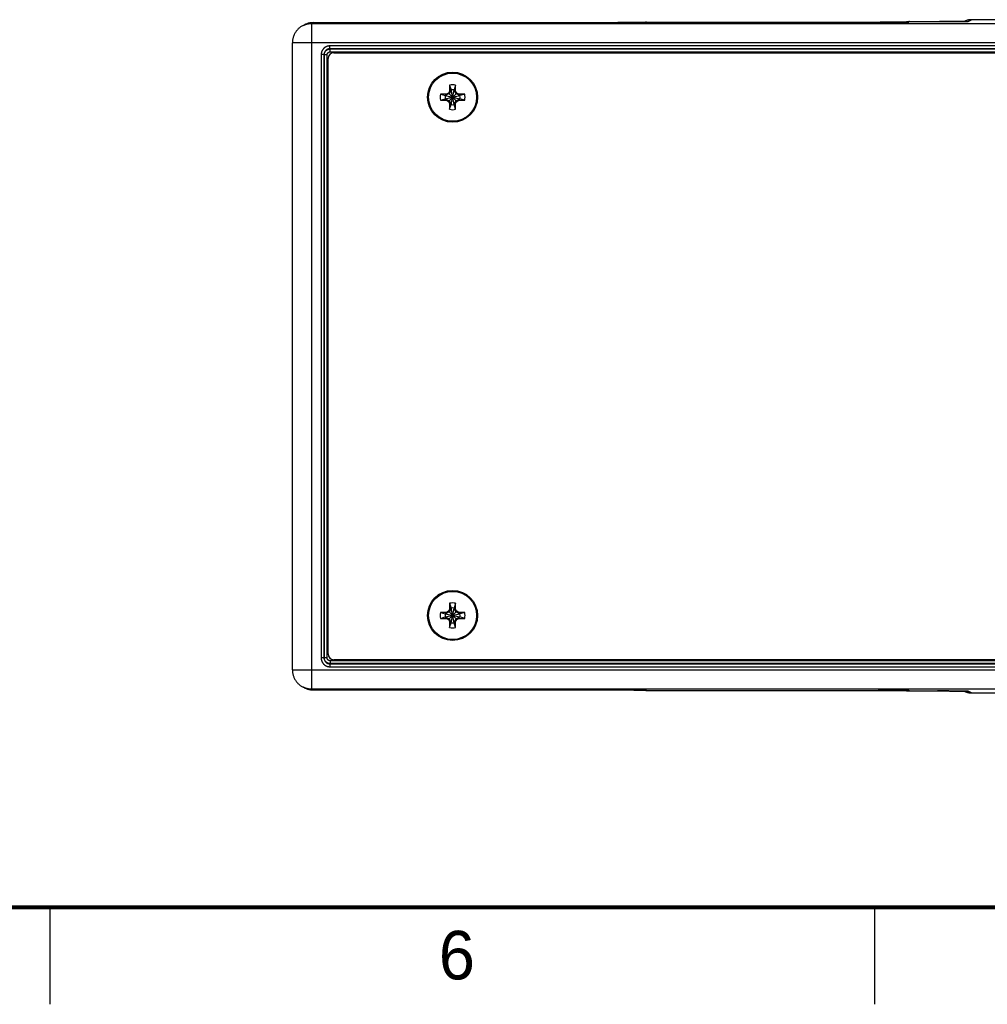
# Model space of a CAD drawing. Header units: inches. Extents: x 0 to 34, y 0 to 22.
# Tile 2 of 105: x 8.3 to 13.3, y 0 to 5.1. Entities that reach past the tile are written whole.
import ezdxf

# ---------------------------------------------------------------- set-up
doc = ezdxf.new("R2010")
doc.units = ezdxf.units.IN
doc.header["$LTSCALE"] = 1.87
doc.header["$MEASUREMENT"] = 0
doc.layers.get('0').update_dxf_attribs({"linetype": 'CONTINUOUS'})
doc.styles.get("Standard").update_dxf_attribs({"font": 'txt', "width": 0.8})

msp = doc.modelspace()

# ---------------------------------------------------------------- linework, layer by layer
at = {"color": 7, "linetype": 'CONTINUOUS'}
for p, q in [((9.8037, 5.0431), (9.8112, 5.0468)), ((9.8112, 5.0468), (9.8112, 5.0468)), ((9.8484, 5.0536), (9.8559, 5.0574)), ((9.8484, 1.6233), (9.8484, 5.0536)), ((9.8484, 5.0536), (13.4114, 5.0536)), ((9.8559, 5.0574), (11.4151, 5.0574)), ((9.8559, 5.0574), (11.4254, 5.0574)), ((11.4412, 5.0574), (11.4254, 5.0574)), ((11.4516, 5.0574), (11.4412, 5.0574)), ((11.4667, 5.0575), (11.4516, 5.0574)), ((11.4766, 5.0575), (11.4667, 5.0575)), ((11.4908, 5.0576), (11.4766, 5.0575)), ((11.5, 5.0576), (11.4908, 5.0576)), ((11.5125, 5.0577), (11.5, 5.0576)), ((11.5197, 5.0577), (11.5125, 5.0577)), ((11.5289, 5.0578), (11.5197, 5.0577)), ((11.5364, 5.0579), (11.5289, 5.0578)), ((11.5427, 5.058), (11.5364, 5.0579)), ((11.548, 5.058), (11.5427, 5.058)), ((11.5522, 5.0581), (11.548, 5.058)), ((11.5567, 5.0582), (11.5522, 5.0581)), ((11.56, 5.0582), (11.5567, 5.0582)), ((11.5626, 5.0583), (11.56, 5.0582)), ((11.5645, 5.0584), (11.5626, 5.0583)), ((11.5655, 5.0584), (11.5645, 5.0584)), ((11.5661, 5.0584), (11.5655, 5.0584)), ((11.5663, 5.0584), (11.5661, 5.0584)), ((11.5663, 5.0584), (11.5663, 5.0584)), ((11.5726, 5.0587), (11.5742, 5.0595)), ((11.5742, 5.0595), (12.7675, 5.0595)), ((11.5742, 5.0595), (12.7777, 5.0595)), ((12.7935, 5.0595), (12.7777, 5.0595)), ((12.8039, 5.0596), (12.7935, 5.0595)), ((12.8191, 5.0596), (12.8039, 5.0596)), ((12.829, 5.0596), (12.8191, 5.0596)), ((12.8432, 5.0597), (12.829, 5.0596)), ((12.8523, 5.0597), (12.8432, 5.0597)), ((12.8649, 5.0598), (12.8523, 5.0597)), ((12.8721, 5.0599), (12.8649, 5.0598)), ((12.8812, 5.0599), (12.8721, 5.0599)), ((12.8888, 5.06), (12.8812, 5.0599)), ((12.8951, 5.0601), (12.8888, 5.06)), ((12.9004, 5.0602), (12.8951, 5.0601)), ((12.9046, 5.0602), (12.9004, 5.0602)), ((12.909, 5.0603), (12.9046, 5.0602)), ((12.9124, 5.0604), (12.909, 5.0603)), ((12.915, 5.0604), (12.9124, 5.0604)), ((12.9169, 5.0605), (12.915, 5.0604)), ((12.9178, 5.0605), (12.9169, 5.0605)), ((12.9185, 5.0605), (12.9178, 5.0605)), ((12.9187, 5.0606), (12.9185, 5.0605)), ((12.9187, 5.0606), (12.9187, 5.0606)), ((12.925, 5.0609), (12.9286, 5.0627)), ((12.9286, 5.0627), (13.0742, 5.0627)), ((12.9286, 5.0627), (13.0845, 5.0627)), ((13.1003, 5.0627), (13.0845, 5.0627)), ((13.1107, 5.0627), (13.1003, 5.0627)), ((13.1259, 5.0628), (13.1107, 5.0627)), ((13.1358, 5.0628), (13.1259, 5.0628)), ((13.15, 5.0629), (13.1358, 5.0628)), ((13.1592, 5.0629), (13.15, 5.0629)), ((13.1717, 5.063), (13.1592, 5.0629)), ((13.1789, 5.0631), (13.1717, 5.063)), ((13.188, 5.0631), (13.1789, 5.0631)), ((13.1956, 5.0632), (13.188, 5.0631)), ((13.2019, 5.0633), (13.1956, 5.0632)), ((13.2071, 5.0634), (13.2019, 5.0633)), ((13.2114, 5.0634), (13.2071, 5.0634)), ((13.2158, 5.0635), (13.2114, 5.0634)), ((13.2118, 5.0634), (13.2138, 5.0644)), ((13.2192, 5.0636), (13.2158, 5.0635)), ((13.2217, 5.0636), (13.2192, 5.0636)), ((13.2236, 5.0637), (13.2217, 5.0636)), ((13.2246, 5.0637), (13.2236, 5.0637)), ((13.2252, 5.0637), (13.2246, 5.0637)), ((13.2254, 5.0637), (13.2252, 5.0637)), ((13.2254, 5.0637), (13.2254, 5.0637)), ((13.2317, 5.0641), (13.249, 5.0727)), ((13.4297, 5.0727), (13.249, 5.0727)), ((9.7484, 1.7233), (9.7484, 4.9536)), ((13.4239, 4.9536), (9.7484, 4.9536)), ((9.9418, 4.9227), (9.9418, 4.9377)), ((20.853, 4.9377), (9.9418, 4.9377)), ((9.9418, 4.9227), (9.9428, 4.9218)), ((20.853, 4.9227), (9.9418, 4.9227)), ((9.9428, 4.9068), (9.9428, 4.9218)), ((9.9428, 4.9218), (20.852, 4.9218)), ((9.8968, 4.8927), (9.8968, 1.7842)), ((9.9118, 4.8927), (9.8968, 4.8927)), ((9.9118, 4.8927), (9.9118, 1.7842)), ((9.9118, 4.8927), (9.9128, 4.8918)), ((9.9128, 1.7852), (9.9128, 4.8918)), ((9.9278, 4.8918), (9.9128, 4.8918)), ((9.9278, 1.7852), (9.9278, 4.8918)), ((9.9322, 1.8053), (9.9322, 4.8725)), ((9.9428, 4.9068), (20.852, 4.9068)), ((9.9622, 4.9025), (20.8321, 4.9025)), ((10.5587, 4.7359), (10.5587, 4.7048)), ((10.5587, 4.7359), (10.5664, 4.7113)), ((10.5898, 4.7359), (10.582, 4.7113)), ((10.5898, 4.7048), (10.5898, 4.7359)), ((10.5118, 4.689), (10.5364, 4.6813)), ((10.5429, 4.689), (10.5118, 4.689)), ((10.5364, 4.6813), (10.612, 4.6657)), ((10.5379, 4.6813), (10.5364, 4.6813)), ((10.5364, 4.6657), (10.612, 4.6813)), ((10.556, 4.6917), (10.5379, 4.6813)), ((10.5429, 4.689), (10.5379, 4.6813)), ((10.5379, 4.6813), (10.6105, 4.6657)), ((10.5379, 4.6657), (10.6105, 4.6813)), ((10.5529, 4.6948), (10.5429, 4.689)), ((10.5587, 4.7048), (10.5529, 4.6948)), ((10.5529, 4.6521), (10.5956, 4.6948)), ((10.5529, 4.6948), (10.5956, 4.6521)), ((10.5664, 4.7098), (10.556, 4.6917)), ((10.5587, 4.7048), (10.5664, 4.7098)), ((10.5664, 4.7113), (10.5664, 4.7098)), ((10.5664, 4.6356), (10.582, 4.7113)), ((10.582, 4.6356), (10.5664, 4.7113)), ((10.5664, 4.6372), (10.582, 4.7098)), ((10.582, 4.6372), (10.5664, 4.7098)), ((10.582, 4.7098), (10.582, 4.7113)), ((10.5924, 4.6917), (10.582, 4.7098)), ((10.5898, 4.7048), (10.582, 4.7098)), ((10.5956, 4.6948), (10.5898, 4.7048)), ((10.6105, 4.6813), (10.5924, 4.6917)), ((10.6056, 4.689), (10.5956, 4.6948)), ((10.6056, 4.689), (10.6105, 4.6813)), ((10.6367, 4.689), (10.6056, 4.689)), ((10.612, 4.6813), (10.6105, 4.6813)), ((10.6367, 4.689), (10.612, 4.6813)), ((10.5118, 4.6579), (10.5364, 4.6657)), ((10.5118, 4.6579), (10.5429, 4.6579)), ((10.5364, 4.6657), (10.5379, 4.6657)), ((10.5429, 4.6579), (10.5379, 4.6657)), ((10.5379, 4.6657), (10.556, 4.6553)), ((10.5429, 4.6579), (10.5529, 4.6521)), ((10.5529, 4.6521), (10.5587, 4.6421)), ((10.556, 4.6553), (10.5664, 4.6372)), ((10.5587, 4.6421), (10.5587, 4.611)), ((10.5587, 4.6421), (10.5664, 4.6372)), ((10.5587, 4.611), (10.5664, 4.6356)), ((10.5664, 4.6372), (10.5664, 4.6356)), ((10.582, 4.6372), (10.5924, 4.6553)), ((10.5898, 4.6421), (10.582, 4.6372)), ((10.582, 4.6356), (10.582, 4.6372)), ((10.5898, 4.611), (10.582, 4.6356)), ((10.5898, 4.6421), (10.5956, 4.6521)), ((10.5898, 4.611), (10.5898, 4.6421)), ((10.5924, 4.6553), (10.6105, 4.6657)), ((10.5956, 4.6521), (10.6056, 4.6579)), ((10.6056, 4.6579), (10.6105, 4.6657)), ((10.6056, 4.6579), (10.6367, 4.6579)), ((10.6105, 4.6657), (10.612, 4.6657)), ((10.6367, 4.6579), (10.612, 4.6657)), ((10.5587, 2.0348), (10.5529, 2.0248)), ((10.5664, 2.0398), (10.556, 2.0217)), ((10.5587, 2.0659), (10.5587, 2.0348)), ((10.5587, 2.0659), (10.5664, 2.0413)), ((10.5587, 2.0348), (10.5664, 2.0398)), ((10.5664, 2.0413), (10.5664, 2.0398)), ((10.582, 1.9656), (10.5664, 2.0413)), ((10.5664, 1.9656), (10.582, 2.0413)), ((10.582, 1.9672), (10.5664, 2.0398)), ((10.5664, 1.9672), (10.582, 2.0398)), ((10.5898, 2.0659), (10.582, 2.0413)), ((10.582, 2.0398), (10.582, 2.0413)), ((10.5924, 2.0217), (10.582, 2.0398)), ((10.5898, 2.0348), (10.582, 2.0398)), ((10.5898, 2.0348), (10.5898, 2.0659)), ((10.5956, 2.0248), (10.5898, 2.0348)), ((10.5118, 2.019), (10.5364, 2.0113)), ((10.5429, 2.019), (10.5118, 2.019)), ((10.5118, 1.9879), (10.5364, 1.9957)), ((10.5118, 1.9879), (10.5429, 1.9879)), ((10.5364, 2.0113), (10.612, 1.9957)), ((10.5379, 2.0113), (10.5364, 2.0113)), ((10.5364, 1.9957), (10.612, 2.0113)), ((10.5364, 1.9957), (10.5379, 1.9957)), ((10.556, 2.0217), (10.5379, 2.0113)), ((10.5429, 2.019), (10.5379, 2.0113)), ((10.5379, 2.0113), (10.6105, 1.9957)), ((10.5379, 1.9957), (10.6105, 2.0113)), ((10.5429, 1.9879), (10.5379, 1.9957)), ((10.5379, 1.9957), (10.556, 1.9853)), ((10.5529, 2.0248), (10.5429, 2.019)), ((10.5429, 1.9879), (10.5529, 1.9821)), ((10.5529, 2.0248), (10.5956, 1.9821)), ((10.5529, 1.9821), (10.5956, 2.0248)), ((10.5529, 1.9821), (10.5587, 1.9721)), ((10.556, 1.9853), (10.5664, 1.9672)), ((10.582, 1.9672), (10.5924, 1.9853)), ((10.5898, 1.9721), (10.5956, 1.9821)), ((10.6105, 2.0113), (10.5924, 2.0217)), ((10.5924, 1.9853), (10.6105, 1.9957)), ((10.6056, 2.019), (10.5956, 2.0248)), ((10.5956, 1.9821), (10.6056, 1.9879)), ((10.6056, 2.019), (10.6105, 2.0113)), ((10.6367, 2.019), (10.6056, 2.019)), ((10.6056, 1.9879), (10.6105, 1.9957)), ((10.6056, 1.9879), (10.6367, 1.9879)), ((10.612, 2.0113), (10.6105, 2.0113)), ((10.6105, 1.9957), (10.612, 1.9957)), ((10.6367, 2.019), (10.612, 2.0113)), ((10.6367, 1.9879), (10.612, 1.9957)), ((10.5587, 1.9721), (10.5587, 1.941)), ((10.5587, 1.9721), (10.5664, 1.9672)), ((10.5587, 1.941), (10.5664, 1.9656)), ((10.5664, 1.9672), (10.5664, 1.9656)), ((10.5898, 1.9721), (10.582, 1.9672)), ((10.582, 1.9656), (10.582, 1.9672)), ((10.5898, 1.941), (10.582, 1.9656)), ((10.5898, 1.941), (10.5898, 1.9721)), ((9.9118, 1.7842), (9.8968, 1.7842)), ((9.9118, 1.7842), (9.9128, 1.7852)), ((9.9278, 1.7852), (9.9128, 1.7852)), ((9.9418, 1.7542), (9.9428, 1.7552)), ((9.9418, 1.7542), (9.9418, 1.7392)), ((9.9418, 1.7542), (20.853, 1.7542)), ((9.9418, 1.7392), (20.853, 1.7392)), ((9.9428, 1.7702), (9.9428, 1.7552)), ((20.852, 1.7702), (9.9428, 1.7702)), ((20.852, 1.7552), (9.9428, 1.7552)), ((20.8321, 1.7753), (9.9622, 1.7753)), ((9.7484, 1.7233), (13.4239, 1.7233)), ((9.8112, 1.6301), (9.8037, 1.6339)), ((9.8112, 1.6301), (9.8112, 1.6301)), ((9.8559, 1.6196), (9.8484, 1.6233)), ((13.4114, 1.6233), (9.8484, 1.6233)), ((9.8559, 1.6196), (11.4255, 1.6196)), ((11.4255, 1.6196), (11.4414, 1.6196)), ((11.4414, 1.6196), (11.457, 1.6195)), ((11.457, 1.6195), (11.4671, 1.6195)), ((11.4671, 1.6195), (11.477, 1.6195)), ((11.477, 1.6195), (11.4913, 1.6194)), ((11.4913, 1.6194), (11.5004, 1.6194)), ((11.5004, 1.6194), (11.5091, 1.6193)), ((11.5091, 1.6193), (11.5172, 1.6192)), ((11.5172, 1.6192), (11.5245, 1.6192)), ((11.5245, 1.6192), (11.5309, 1.6191)), ((11.5309, 1.6191), (11.539, 1.619)), ((11.539, 1.619), (11.5454, 1.619)), ((11.5454, 1.619), (11.5504, 1.6189)), ((11.5504, 1.6189), (11.5545, 1.6188)), ((11.5545, 1.6188), (11.5587, 1.6187)), ((11.5587, 1.6187), (11.5611, 1.6187)), ((11.5611, 1.6187), (11.5636, 1.6186)), ((11.5636, 1.6186), (11.5649, 1.6186)), ((11.5649, 1.6186), (11.5658, 1.6186)), ((11.5658, 1.6186), (11.5661, 1.6185)), ((11.5742, 1.6174), (11.5726, 1.6182)), ((11.5742, 1.6174), (12.7778, 1.6174)), ((12.7778, 1.6174), (12.7937, 1.6174)), ((12.7937, 1.6174), (12.8093, 1.6174)), ((12.8093, 1.6174), (12.8194, 1.6174)), ((12.8194, 1.6174), (12.8294, 1.6173)), ((12.8294, 1.6173), (12.8436, 1.6173)), ((12.8436, 1.6173), (12.8527, 1.6172)), ((12.8527, 1.6172), (12.8614, 1.6172)), ((12.8614, 1.6172), (12.8695, 1.6171)), ((12.8695, 1.6171), (12.8769, 1.617)), ((12.8769, 1.617), (12.8833, 1.617)), ((12.8833, 1.617), (12.8914, 1.6169)), ((12.8914, 1.6169), (12.8978, 1.6168)), ((12.8978, 1.6168), (12.9028, 1.6168)), ((12.9028, 1.6168), (12.9068, 1.6167)), ((12.9068, 1.6167), (12.911, 1.6166)), ((12.911, 1.6166), (12.9135, 1.6166)), ((12.9135, 1.6166), (12.9159, 1.6165)), ((12.9159, 1.6165), (12.9173, 1.6165)), ((12.9173, 1.6165), (12.9181, 1.6164)), ((12.9181, 1.6164), (12.9185, 1.6164)), ((12.9286, 1.6142), (12.925, 1.6161)), ((12.9286, 1.6142), (13.0845, 1.6142)), ((13.0845, 1.6142), (13.1002, 1.6142)), ((13.1002, 1.6142), (13.1157, 1.6142)), ((13.1157, 1.6142), (13.1257, 1.6142)), ((13.1257, 1.6142), (13.1356, 1.6141)), ((13.1356, 1.6141), (13.1498, 1.6141)), ((13.1498, 1.6141), (13.1588, 1.614)), ((13.1588, 1.614), (13.1675, 1.614)), ((13.1675, 1.614), (13.1756, 1.6139)), ((13.1756, 1.6139), (13.1829, 1.6139)), ((13.1829, 1.6139), (13.1923, 1.6138)), ((13.1923, 1.6138), (13.1998, 1.6137)), ((13.1998, 1.6137), (13.2058, 1.6136)), ((13.2058, 1.6136), (13.2105, 1.6135)), ((13.2105, 1.6135), (13.2143, 1.6135)), ((13.2138, 1.6126), (13.2118, 1.6135)), ((13.2143, 1.6135), (13.2183, 1.6134)), ((13.2183, 1.6134), (13.2213, 1.6133)), ((13.2213, 1.6133), (13.2234, 1.6133)), ((13.2234, 1.6133), (13.2245, 1.6132)), ((13.2245, 1.6132), (13.2251, 1.6132)), ((13.2251, 1.6132), (13.2254, 1.6132)), ((13.2254, 1.6132), (13.2254, 1.6132)), ((13.249, 1.6042), (13.2317, 1.6129)), ((13.249, 1.6042), (13.4297, 1.6042))]:
    msp.add_line(p, q, dxfattribs=at)
at = {"color": 2, "linetype": 'CONTINUOUS'}
for p, q in [((8.5, 0), (8.5, 0.5)), ((12.75, 0), (12.75, 0.5))]:
    msp.add_line(p, q, dxfattribs=at)
at = {"color": 7, "linetype": 'CONTINUOUS'}
for points in [[(13.249, 5.0727), (13.2461, 5.0727), (13.2429, 5.0725), (13.2397, 5.0722), (13.2366, 5.0717), (13.2334, 5.0712), (13.2303, 5.0705), (13.2273, 5.0696), (13.2242, 5.0687), (13.2212, 5.0676), (13.2183, 5.0665), (13.2154, 5.0652), (13.2138, 5.0644)], [(9.8037, 5.0431), (9.8005, 5.0414), (9.7973, 5.0396), (9.7942, 5.0376), (9.7911, 5.0356), (9.7882, 5.0335), (9.7853, 5.0312), (9.7825, 5.0289), (9.7799, 5.0264), (9.7773, 5.0239), (9.7747, 5.0212), (9.7724, 5.0185), (9.7701, 5.0157), (9.7678, 5.0128), (9.7657, 5.0098), (9.7637, 5.0068), (9.7619, 5.0037), (9.76, 5.0004), (9.7584, 4.9972), (9.7569, 4.9939), (9.7555, 4.9905), (9.7541, 4.9869), (9.753, 4.9835), (9.7519, 4.9799), (9.751, 4.9763), (9.7502, 4.9726), (9.7496, 4.9689), (9.7491, 4.9652), (9.7487, 4.9614), (9.7485, 4.9577), (9.7484, 4.9536)], [(9.8559, 5.0574), (9.8525, 5.0573), (9.8487, 5.0571), (9.845, 5.0568), (9.8413, 5.0563), (9.8376, 5.0557), (9.8339, 5.0549), (9.8302, 5.054), (9.8266, 5.053), (9.8231, 5.0518), (9.8195, 5.0505), (9.8161, 5.0491), (9.8127, 5.0475), (9.8112, 5.0468)], [(11.5742, 5.0595), (11.5717, 5.0595), (11.5686, 5.0593), (11.5654, 5.059), (11.5623, 5.0586), (11.5601, 5.0582)], [(12.9286, 5.0627), (12.9262, 5.0627), (12.9231, 5.0625), (12.9199, 5.0622), (12.9168, 5.0618), (12.9137, 5.0613), (12.9106, 5.0606), (12.9094, 5.0603)], [(9.7484, 1.7233), (9.7485, 1.7195), (9.7487, 1.7157), (9.7491, 1.712), (9.7496, 1.7083), (9.7502, 1.7046), (9.7509, 1.701), (9.7518, 1.6974), (9.7529, 1.6938), (9.754, 1.6903), (9.7553, 1.6868), (9.7568, 1.6833), (9.7583, 1.6799), (9.76, 1.6767), (9.7618, 1.6734), (9.7637, 1.6703), (9.7657, 1.6672), (9.7678, 1.6641), (9.77, 1.6612), (9.7724, 1.6583), (9.7748, 1.6556), (9.7774, 1.653), (9.7801, 1.6504), (9.7827, 1.6479), (9.7856, 1.6456), (9.7885, 1.6433), (9.7914, 1.6412), (9.7945, 1.6391), (9.7977, 1.6371), (9.8009, 1.6354), (9.8037, 1.6339)], [(9.8112, 1.6301), (9.8127, 1.6294), (9.8161, 1.6279), (9.8196, 1.6264), (9.8231, 1.6251), (9.8267, 1.624), (9.8303, 1.6229), (9.8339, 1.622), (9.8376, 1.6213), (9.8413, 1.6207), (9.845, 1.6202), (9.8487, 1.6198), (9.8525, 1.6196), (9.8559, 1.6196)], [(11.5742, 1.6174), (11.5717, 1.6175), (11.5686, 1.6176), (11.5654, 1.6179), (11.5623, 1.6183), (11.5601, 1.6187)], [(11.5661, 1.6185), (11.5663, 1.6185), (11.5663, 1.6185)], [(12.9286, 1.6142), (12.9262, 1.6143), (12.9231, 1.6144), (12.9199, 1.6147), (12.9168, 1.6151), (12.9137, 1.6157), (12.9106, 1.6163), (12.9094, 1.6166)], [(12.9185, 1.6164), (12.9187, 1.6164), (12.9187, 1.6164)], [(13.2138, 1.6126), (13.2153, 1.6118), (13.2182, 1.6105), (13.2212, 1.6093), (13.2242, 1.6082), (13.2272, 1.6073), (13.2303, 1.6065), (13.2334, 1.6058), (13.2365, 1.6052), (13.2397, 1.6048), (13.2429, 1.6045), (13.2461, 1.6043), (13.249, 1.6042)]]:
    msp.add_lwpolyline(points, dxfattribs=at)
at = {"color": 7, "linetype": 'CONTINUOUS', "const_width": 0.02}
msp.add_lwpolyline([(0.5, 0.5), (33.5, 0.5)], dxfattribs=at)
at = {"color": 7, "linetype": 'CONTINUOUS'}
for centre, radius in [((10.5742, 4.6735), 0.129), ((10.5742, 4.6735), 0.124), ((10.5742, 2.0035), 0.129), ((10.5742, 2.0035), 0.124)]:
    msp.add_circle(centre, radius, dxfattribs=at)
for centre, radius, start, end in [((9.9622, 4.8725), 0.03, 90, 180), ((10.5742, 4.6735), 0.0644, 76.0196, 103.9804), ((10.5742, 4.6735), 0.0644, 166.0196, 193.9804), ((10.5742, 4.6735), 0.0386, 168.3855, 191.6145), ((10.5742, 4.6735), 0.0386, 78.3855, 101.6145), ((10.5742, 4.6735), 0.0386, 348.3855, 11.6145), ((10.5742, 4.6735), 0.0644, 346.0196, 13.9804), ((10.5742, 4.6735), 0.0386, 258.3855, 281.6145), ((10.5742, 4.6735), 0.0644, 256.0196, 283.9804), ((10.5742, 2.0035), 0.0644, 76.0196, 103.9804), ((10.5742, 2.0035), 0.0386, 78.3855, 101.6145), ((10.5742, 2.0035), 0.0644, 166.0196, 193.9804), ((10.5742, 2.0035), 0.0386, 168.3855, 191.6145), ((10.5742, 2.0035), 0.0386, 348.3855, 11.6145), ((10.5742, 2.0035), 0.0644, 346.0196, 13.9804), ((10.5742, 2.0035), 0.0644, 256.0196, 283.9804), ((10.5742, 2.0035), 0.0386, 258.3855, 281.6145), ((9.9622, 1.8053), 0.03, 180, 270)]:
    msp.add_arc(centre, radius, start, end, dxfattribs=at)
for points, knots in [([(9.8037, 5.0431), (9.8041, 5.0433), (9.8057, 5.044), (9.8084, 5.0453), (9.8119, 5.0467), (9.8154, 5.048), (9.8189, 5.0492), (9.8225, 5.0502), (9.8262, 5.0511), (9.8298, 5.0519), (9.8335, 5.0525), (9.8372, 5.053), (9.8409, 5.0534), (9.8447, 5.0536), (9.8472, 5.0536), (9.8484, 5.0536)], [0, 0, 0, 0, 0.032077, 0.112741, 0.193406, 0.274072, 0.354736, 0.435401, 0.516065, 0.596732, 0.677402, 0.758066, 0.83872, 0.919363, 1, 1, 1, 1]), ([(9.8112, 5.0468), (9.8117, 5.047), (9.8121, 5.0473), (9.8126, 5.0475), (9.8126, 5.0475)], [0, 0, 0, 0, 0.974093, 1, 1, 1, 1]), ([(9.8126, 5.0475), (9.8137, 5.048), (9.816, 5.0491), (9.8194, 5.0505), (9.8229, 5.0518), (9.8265, 5.053), (9.8301, 5.054), (9.8337, 5.0549), (9.8362, 5.0554), (9.8374, 5.0556), (9.8374, 5.0557)], [0, 0, 0, 0, 0.141206, 0.283923, 0.426627, 0.569312, 0.711995, 0.854687, 0.997373, 1, 1, 1, 1]), ([(9.8374, 5.0557), (9.8386, 5.0559), (9.8411, 5.0563), (9.8448, 5.0568), (9.8485, 5.0571), (9.8522, 5.0573), (9.8547, 5.0574), (9.8559, 5.0574)], [0, 0, 0, 0, 0.197066, 0.397797, 0.598522, 0.799254, 1, 1, 1, 1]), ([(11.4151, 5.0574), (11.4169, 5.0574), (11.4204, 5.0574), (11.4257, 5.0574), (11.431, 5.0574), (11.4363, 5.0574), (11.4416, 5.0574), (11.4468, 5.0574), (11.452, 5.0574), (11.4571, 5.0574), (11.4622, 5.0574), (11.4673, 5.0575), (11.4723, 5.0575), (11.4772, 5.0575), (11.482, 5.0575), (11.4868, 5.0575), (11.4915, 5.0576), (11.4961, 5.0576), (11.5006, 5.0576), (11.505, 5.0576), (11.5093, 5.0577), (11.5135, 5.0577), (11.5176, 5.0577), (11.5216, 5.0577), (11.5255, 5.0578), (11.5292, 5.0578), (11.5328, 5.0578), (11.5363, 5.0579), (11.5396, 5.0579), (11.5428, 5.0579), (11.5458, 5.058), (11.5487, 5.058), (11.5514, 5.0581), (11.554, 5.0581), (11.5564, 5.0581), (11.5587, 5.0582), (11.5608, 5.0582), (11.5627, 5.0583), (11.5645, 5.0583), (11.5656, 5.0583), (11.5662, 5.0584)], [0, 0, 0, 0, 0.035132, 0.070266, 0.105344, 0.140311, 0.175116, 0.209715, 0.244076, 0.278165, 0.311947, 0.345382, 0.378423, 0.411018, 0.443134, 0.474748, 0.505833, 0.536342, 0.566232, 0.595472, 0.624037, 0.651894, 0.679007, 0.705342, 0.73087, 0.755565, 0.779401, 0.80235, 0.824385, 0.845478, 0.865605, 0.884747, 0.902885, 0.919993, 0.936046, 0.951029, 0.964932, 0.977742, 0.989437, 1, 1, 1, 1]), ([(11.5601, 5.0583), (11.5606, 5.0583), (11.5621, 5.0586), (11.5647, 5.059), (11.5678, 5.0593), (11.571, 5.0595), (11.5731, 5.0595), (11.5742, 5.0595)], [0, 0, 0, 0, 0.100602, 0.32545, 0.550299, 0.775149, 1, 1, 1, 1]), ([(11.5663, 5.0585), (11.5674, 5.0586), (11.5695, 5.0587), (11.5715, 5.0587), (11.5726, 5.0587)], [0, 0, 0, 0, 0.493039, 1, 1, 1, 1]), ([(11.5664, 5.0584), (11.5668, 5.0584), (11.5676, 5.0584), (11.5688, 5.0585), (11.5698, 5.0585), (11.5707, 5.0585), (11.5715, 5.0586), (11.572, 5.0586), (11.5724, 5.0587), (11.5725, 5.0587), (11.5726, 5.0587)], [0, 0, 0, 0, 0.195633, 0.395091, 0.5666, 0.710001, 0.825097, 0.911714, 0.96987, 1, 1, 1, 1]), ([(12.7675, 5.0595), (12.7693, 5.0595), (12.7728, 5.0595), (12.7781, 5.0595), (12.7834, 5.0595), (12.7887, 5.0595), (12.7939, 5.0595), (12.7992, 5.0595), (12.8043, 5.0595), (12.8095, 5.0596), (12.8146, 5.0596), (12.8196, 5.0596), (12.8246, 5.0596), (12.8295, 5.0596), (12.8344, 5.0596), (12.8392, 5.0597), (12.8439, 5.0597), (12.8485, 5.0597), (12.853, 5.0597), (12.8574, 5.0598), (12.8617, 5.0598), (12.8659, 5.0598), (12.87, 5.0598), (12.874, 5.0599), (12.8778, 5.0599), (12.8816, 5.0599), (12.8852, 5.06), (12.8886, 5.06), (12.892, 5.06), (12.8951, 5.0601), (12.8982, 5.0601), (12.9011, 5.0602), (12.9038, 5.0602), (12.9064, 5.0602), (12.9088, 5.0603), (12.9111, 5.0603), (12.9132, 5.0604), (12.9151, 5.0604), (12.9169, 5.0604), (12.918, 5.0605), (12.9185, 5.0605)], [0, 0, 0, 0, 0.035132, 0.070266, 0.105344, 0.140311, 0.175116, 0.209715, 0.244076, 0.278165, 0.311947, 0.345382, 0.378423, 0.411018, 0.443134, 0.474748, 0.505833, 0.536342, 0.566232, 0.595472, 0.624037, 0.651894, 0.679007, 0.705342, 0.73087, 0.755565, 0.779401, 0.80235, 0.824385, 0.845478, 0.865605, 0.884747, 0.902885, 0.919993, 0.936046, 0.951029, 0.964932, 0.977742, 0.989437, 1, 1, 1, 1]), ([(12.9094, 5.0603), (12.9095, 5.0603), (12.9107, 5.0606), (12.9129, 5.0611), (12.916, 5.0617), (12.9191, 5.0622), (12.9223, 5.0625), (12.9255, 5.0627), (12.9276, 5.0627), (12.9286, 5.0627)], [0, 0, 0, 0, 0.022477, 0.185396, 0.348315, 0.511235, 0.674156, 0.837077, 1, 1, 1, 1]), ([(12.9187, 5.0606), (12.9197, 5.0607), (12.9218, 5.0608), (12.9239, 5.0609), (12.925, 5.0609)], [0, 0, 0, 0, 0.493039, 1, 1, 1, 1]), ([(12.9187, 5.0605), (12.9191, 5.0605), (12.9199, 5.0605), (12.9211, 5.0606), (12.9222, 5.0606), (12.9231, 5.0607), (12.9238, 5.0607), (12.9244, 5.0608), (12.9247, 5.0608), (12.9249, 5.0608), (12.925, 5.0609)], [0, 0, 0, 0, 0.195633, 0.395091, 0.5666, 0.710001, 0.825097, 0.911714, 0.96987, 1, 1, 1, 1]), ([(13.0742, 5.0627), (13.076, 5.0627), (13.0795, 5.0627), (13.0849, 5.0627), (13.0901, 5.0627), (13.0954, 5.0627), (13.1007, 5.0627), (13.1059, 5.0627), (13.1111, 5.0627), (13.1162, 5.0628), (13.1213, 5.0628), (13.1264, 5.0628), (13.1314, 5.0628), (13.1363, 5.0628), (13.1411, 5.0628), (13.1459, 5.0629), (13.1506, 5.0629), (13.1552, 5.0629), (13.1597, 5.0629), (13.1641, 5.063), (13.1684, 5.063), (13.1727, 5.063), (13.1767, 5.063), (13.1807, 5.0631), (13.1846, 5.0631), (13.1883, 5.0631), (13.1919, 5.0632), (13.1954, 5.0632), (13.1987, 5.0632), (13.2019, 5.0633), (13.2049, 5.0633), (13.2078, 5.0634), (13.2105, 5.0634), (13.2131, 5.0634), (13.2155, 5.0635), (13.2178, 5.0635), (13.2199, 5.0636), (13.2218, 5.0636), (13.2236, 5.0636), (13.2247, 5.0637), (13.2253, 5.0637)], [0, 0, 0, 0, 0.035156, 0.070303, 0.105389, 0.140359, 0.175164, 0.209763, 0.244122, 0.27821, 0.311989, 0.345423, 0.378463, 0.411059, 0.443175, 0.474788, 0.50587, 0.536377, 0.566266, 0.595507, 0.624069, 0.651921, 0.679031, 0.705365, 0.730893, 0.755586, 0.779419, 0.802368, 0.824404, 0.845497, 0.865621, 0.884761, 0.902897, 0.920004, 0.936056, 0.951037, 0.964938, 0.977745, 0.989438, 1, 1, 1, 1]), ([(13.2153, 5.0651), (13.2153, 5.0651), (13.2148, 5.0649), (13.2143, 5.0646), (13.2138, 5.0644)], [0, 0, 0, 0, 0.033512, 1, 1, 1, 1]), ([(13.2459, 5.0727), (13.2459, 5.0727), (13.2448, 5.0726), (13.2427, 5.0725), (13.2395, 5.0722), (13.2364, 5.0717), (13.2332, 5.0711), (13.2302, 5.0704), (13.2271, 5.0696), (13.2241, 5.0687), (13.2211, 5.0676), (13.2181, 5.0664), (13.2162, 5.0656), (13.2153, 5.0651)], [0, 0, 0, 0, 0.003455, 0.103283, 0.20311, 0.302935, 0.402764, 0.502598, 0.60243, 0.702261, 0.8021, 0.90194, 1, 1, 1, 1]), ([(13.2254, 5.0638), (13.2265, 5.0639), (13.2286, 5.064), (13.2306, 5.0641), (13.2317, 5.0641)], [0, 0, 0, 0, 0.492974, 1, 1, 1, 1]), ([(13.2255, 5.0637), (13.2259, 5.0637), (13.2267, 5.0637), (13.2279, 5.0638), (13.2289, 5.0638), (13.2298, 5.0639), (13.2306, 5.0639), (13.2311, 5.064), (13.2315, 5.064), (13.2316, 5.064), (13.2317, 5.0641)], [0, 0, 0, 0, 0.195847, 0.395293, 0.566776, 0.710146, 0.825211, 0.911795, 0.969905, 1, 1, 1, 1]), ([(9.9418, 4.9377), (9.9411, 4.9377), (9.9398, 4.9377), (9.9377, 4.9375), (9.9356, 4.9373), (9.9336, 4.937), (9.9315, 4.9365), (9.9295, 4.936), (9.9275, 4.9354), (9.9256, 4.9347), (9.9236, 4.9339), (9.9218, 4.933), (9.9199, 4.932), (9.9181, 4.931), (9.9164, 4.9299), (9.9147, 4.9286), (9.9131, 4.9273), (9.9115, 4.926), (9.91, 4.9245), (9.9086, 4.923), (9.9072, 4.9215), (9.9059, 4.9198), (9.9047, 4.9182), (9.9036, 4.9164), (9.9025, 4.9146), (9.9015, 4.9128), (9.9006, 4.9109), (9.8998, 4.909), (9.8991, 4.907), (9.8985, 4.905), (9.898, 4.903), (9.8976, 4.901), (9.8972, 4.8989), (9.897, 4.8969), (9.8969, 4.8948), (9.8968, 4.8934), (9.8968, 4.8927)], [0, 0, 0, 0, 0.029282, 0.058635, 0.088043, 0.117484, 0.146941, 0.176395, 0.205832, 0.235256, 0.264674, 0.294095, 0.323521, 0.352949, 0.382376, 0.411799, 0.441219, 0.470638, 0.500055, 0.529473, 0.558892, 0.588312, 0.617735, 0.647161, 0.676587, 0.706011, 0.735431, 0.76485, 0.794274, 0.823707, 0.853152, 0.882595, 0.912018, 0.941404, 0.970737, 1, 1, 1, 1]), ([(9.9418, 4.9227), (9.9413, 4.9227), (9.9403, 4.9227), (9.9388, 4.9226), (9.9373, 4.9224), (9.9358, 4.9221), (9.9343, 4.9218), (9.9328, 4.9214), (9.9314, 4.9209), (9.93, 4.9203), (9.9286, 4.9197), (9.9273, 4.919), (9.9259, 4.9182), (9.9247, 4.9174), (9.9235, 4.9165), (9.9223, 4.9155), (9.9211, 4.9145), (9.9201, 4.9134), (9.919, 4.9123), (9.9181, 4.9111), (9.9172, 4.9099), (9.9164, 4.9086), (9.9156, 4.9073), (9.9149, 4.9059), (9.9142, 4.9046), (9.9137, 4.9031), (9.9132, 4.9017), (9.9128, 4.9002), (9.9124, 4.8988), (9.9122, 4.8973), (9.912, 4.8958), (9.9119, 4.8942), (9.9118, 4.8932), (9.9118, 4.8927)], [0, 0, 0, 0, 0.032267, 0.064536, 0.096807, 0.129077, 0.161346, 0.193612, 0.225876, 0.258139, 0.2904, 0.32266, 0.354919, 0.387176, 0.419432, 0.451688, 0.483944, 0.516199, 0.548455, 0.58071, 0.612967, 0.645225, 0.677483, 0.709742, 0.742002, 0.774261, 0.806517, 0.83877, 0.871021, 0.903269, 0.935515, 0.967758, 1, 1, 1, 1]), ([(9.9128, 4.8918), (9.9128, 4.8923), (9.9128, 4.8933), (9.9129, 4.8948), (9.9131, 4.8963), (9.9134, 4.8978), (9.9137, 4.8993), (9.9141, 4.9008), (9.9146, 4.9022), (9.9152, 4.9036), (9.9158, 4.905), (9.9165, 4.9063), (9.9173, 4.9076), (9.9181, 4.9089), (9.919, 4.9101), (9.92, 4.9113), (9.921, 4.9124), (9.9221, 4.9135), (9.9232, 4.9145), (9.9244, 4.9155), (9.9256, 4.9164), (9.9269, 4.9172), (9.9282, 4.918), (9.9296, 4.9187), (9.9309, 4.9193), (9.9324, 4.9199), (9.9338, 4.9204), (9.9353, 4.9208), (9.9367, 4.9212), (9.9382, 4.9214), (9.9397, 4.9216), (9.9413, 4.9217), (9.9423, 4.9218), (9.9428, 4.9218)], [0, 0, 0, 0, 0.032269, 0.064543, 0.096817, 0.129088, 0.161353, 0.193614, 0.225877, 0.258142, 0.290397, 0.322632, 0.354855, 0.387076, 0.41931, 0.451571, 0.483851, 0.516131, 0.548404, 0.580684, 0.612973, 0.645257, 0.677526, 0.70979, 0.742062, 0.774329, 0.806578, 0.838808, 0.871035, 0.903268, 0.935506, 0.96775, 1, 1, 1, 1]), ([(9.9278, 4.8918), (9.9278, 4.8921), (9.9278, 4.8927), (9.9279, 4.8936), (9.928, 4.8945), (9.9282, 4.8953), (9.9284, 4.8962), (9.9287, 4.8971), (9.9291, 4.8979), (9.9295, 4.8987), (9.9299, 4.8995), (9.9304, 4.9003), (9.931, 4.901), (9.9315, 4.9017), (9.9322, 4.9024), (9.9328, 4.903), (9.9335, 4.9036), (9.9343, 4.9041), (9.935, 4.9046), (9.9358, 4.9051), (9.9366, 4.9055), (9.9375, 4.9058), (9.9383, 4.9061), (9.9392, 4.9063), (9.9401, 4.9065), (9.941, 4.9067), (9.9419, 4.9068), (9.9425, 4.9068), (9.9428, 4.9068)], [0, 0, 0, 0, 0.037927, 0.076095, 0.114457, 0.152969, 0.191582, 0.230245, 0.26891, 0.307526, 0.346088, 0.384624, 0.423162, 0.461728, 0.500316, 0.538905, 0.57748, 0.616031, 0.654572, 0.693119, 0.731687, 0.770271, 0.808832, 0.847333, 0.885735, 0.924002, 0.962101, 1, 1, 1, 1]), ([(9.8968, 1.7842), (9.8968, 1.7835), (9.8969, 1.7822), (9.897, 1.7801), (9.8972, 1.778), (9.8976, 1.776), (9.898, 1.7739), (9.8985, 1.7719), (9.8991, 1.7699), (9.8999, 1.768), (9.9006, 1.7661), (9.9015, 1.7642), (9.9025, 1.7623), (9.9036, 1.7605), (9.9047, 1.7588), (9.9059, 1.7571), (9.9072, 1.7555), (9.9086, 1.7539), (9.91, 1.7524), (9.9115, 1.751), (9.9131, 1.7496), (9.9147, 1.7483), (9.9164, 1.7471), (9.9181, 1.746), (9.9199, 1.7449), (9.9218, 1.7439), (9.9237, 1.7431), (9.9256, 1.7423), (9.9275, 1.7415), (9.9295, 1.7409), (9.9315, 1.7404), (9.9336, 1.74), (9.9356, 1.7396), (9.9377, 1.7394), (9.9398, 1.7393), (9.9411, 1.7392), (9.9418, 1.7392)], [0, 0, 0, 0, 0.029282, 0.058635, 0.088043, 0.117484, 0.146941, 0.176395, 0.205832, 0.235256, 0.264674, 0.294095, 0.323521, 0.352949, 0.382376, 0.411799, 0.441219, 0.470638, 0.500055, 0.529473, 0.558892, 0.588312, 0.617735, 0.647161, 0.676587, 0.706011, 0.735431, 0.76485, 0.794274, 0.823707, 0.853152, 0.882595, 0.912018, 0.941404, 0.970737, 1, 1, 1, 1]), ([(9.9118, 1.7842), (9.9118, 1.7837), (9.9119, 1.7827), (9.912, 1.7812), (9.9122, 1.7797), (9.9124, 1.7782), (9.9128, 1.7767), (9.9132, 1.7752), (9.9137, 1.7738), (9.9142, 1.7724), (9.9149, 1.771), (9.9156, 1.7697), (9.9164, 1.7684), (9.9172, 1.7671), (9.9181, 1.7659), (9.9191, 1.7647), (9.9201, 1.7635), (9.9211, 1.7625), (9.9223, 1.7615), (9.9235, 1.7605), (9.9247, 1.7596), (9.926, 1.7588), (9.9273, 1.758), (9.9286, 1.7573), (9.93, 1.7566), (9.9314, 1.7561), (9.9328, 1.7556), (9.9343, 1.7552), (9.9358, 1.7548), (9.9373, 1.7546), (9.9388, 1.7544), (9.9403, 1.7543), (9.9413, 1.7542), (9.9418, 1.7542)], [0, 0, 0, 0, 0.032267, 0.064536, 0.096807, 0.129077, 0.161346, 0.193612, 0.225876, 0.258139, 0.2904, 0.32266, 0.354919, 0.387176, 0.419432, 0.451688, 0.483944, 0.516199, 0.548455, 0.58071, 0.612967, 0.645225, 0.677483, 0.709742, 0.742002, 0.774261, 0.806517, 0.83877, 0.871021, 0.903269, 0.935515, 0.967758, 1, 1, 1, 1]), ([(9.9428, 1.7552), (9.9423, 1.7552), (9.9413, 1.7552), (9.9397, 1.7553), (9.9382, 1.7555), (9.9367, 1.7558), (9.9353, 1.7561), (9.9338, 1.7566), (9.9324, 1.757), (9.9309, 1.7576), (9.9296, 1.7582), (9.9282, 1.7589), (9.9269, 1.7597), (9.9256, 1.7606), (9.9244, 1.7615), (9.9232, 1.7624), (9.9221, 1.7634), (9.921, 1.7645), (9.92, 1.7656), (9.919, 1.7668), (9.9181, 1.768), (9.9173, 1.7693), (9.9165, 1.7706), (9.9158, 1.772), (9.9152, 1.7734), (9.9146, 1.7748), (9.9141, 1.7762), (9.9137, 1.7777), (9.9134, 1.7791), (9.9131, 1.7806), (9.9129, 1.7821), (9.9128, 1.7837), (9.9128, 1.7847), (9.9128, 1.7852)], [0, 0, 0, 0, 0.032269, 0.064543, 0.096817, 0.129088, 0.161353, 0.193614, 0.225877, 0.258142, 0.290397, 0.322632, 0.354855, 0.387076, 0.41931, 0.451571, 0.483851, 0.516131, 0.548404, 0.580684, 0.612973, 0.645257, 0.677526, 0.70979, 0.742062, 0.774329, 0.806578, 0.838808, 0.871035, 0.903268, 0.935506, 0.96775, 1, 1, 1, 1]), ([(9.9428, 1.7702), (9.9425, 1.7702), (9.9419, 1.7702), (9.941, 1.7703), (9.9401, 1.7704), (9.9392, 1.7706), (9.9383, 1.7708), (9.9375, 1.7711), (9.9366, 1.7715), (9.9358, 1.7719), (9.935, 1.7723), (9.9343, 1.7728), (9.9335, 1.7734), (9.9328, 1.774), (9.9322, 1.7746), (9.9315, 1.7752), (9.931, 1.7759), (9.9304, 1.7767), (9.9299, 1.7774), (9.9295, 1.7782), (9.9291, 1.779), (9.9287, 1.7799), (9.9284, 1.7807), (9.9282, 1.7816), (9.928, 1.7825), (9.9279, 1.7834), (9.9278, 1.7843), (9.9278, 1.7849), (9.9278, 1.7852)], [0, 0, 0, 0, 0.037927, 0.076095, 0.114457, 0.152969, 0.191582, 0.230245, 0.26891, 0.307526, 0.346088, 0.384624, 0.423162, 0.461728, 0.500316, 0.538905, 0.57748, 0.616031, 0.654572, 0.693119, 0.731687, 0.770271, 0.808832, 0.847333, 0.885735, 0.924002, 0.962101, 1, 1, 1, 1]), ([(9.8114, 1.6305), (9.8104, 1.6308), (9.8082, 1.6317), (9.8057, 1.6329), (9.8041, 1.6337), (9.8037, 1.6339)], [0, 0, 0, 0, 0.378639, 0.823649, 1, 1, 1, 1]), ([(9.8126, 1.6295), (9.8126, 1.6295), (9.8121, 1.6297), (9.8117, 1.6299), (9.8112, 1.6301)], [0, 0, 0, 0, 0.030621, 1, 1, 1, 1]), ([(9.8484, 1.6233), (9.8472, 1.6233), (9.8447, 1.6234), (9.8409, 1.6236), (9.8372, 1.6239), (9.8335, 1.6244), (9.8298, 1.6251), (9.8262, 1.6258), (9.8225, 1.6267), (9.8189, 1.6278), (9.8154, 1.6289), (9.8129, 1.6299), (9.8115, 1.6304), (9.8114, 1.6305)], [0, 0, 0, 0, 0.098532, 0.197064, 0.295595, 0.394126, 0.492657, 0.591187, 0.689717, 0.788246, 0.886776, 0.985305, 1, 1, 1, 1]), ([(9.8374, 1.6213), (9.8374, 1.6213), (9.8362, 1.6215), (9.8337, 1.6221), (9.8301, 1.623), (9.8265, 1.624), (9.8229, 1.6252), (9.8194, 1.6265), (9.816, 1.6279), (9.8137, 1.6289), (9.8126, 1.6295)], [0, 0, 0, 0, 0.003086, 0.145747, 0.288413, 0.43107, 0.573731, 0.716409, 0.8591, 1, 1, 1, 1]), ([(9.8559, 1.6196), (9.8547, 1.6196), (9.8522, 1.6196), (9.8485, 1.6198), (9.8448, 1.6202), (9.8411, 1.6207), (9.8386, 1.6211), (9.8374, 1.6213)], [0, 0, 0, 0, 0.200876, 0.401738, 0.602593, 0.803453, 1, 1, 1, 1]), ([(11.5662, 1.6186), (11.5656, 1.6186), (11.5645, 1.6186), (11.5627, 1.6187), (11.5608, 1.6187), (11.5587, 1.6188), (11.5564, 1.6188), (11.554, 1.6188), (11.5514, 1.6189), (11.5487, 1.6189), (11.5458, 1.619), (11.5428, 1.619), (11.5396, 1.619), (11.5363, 1.6191), (11.5328, 1.6191), (11.5292, 1.6191), (11.5255, 1.6192), (11.5216, 1.6192), (11.5176, 1.6192), (11.5135, 1.6193), (11.5093, 1.6193), (11.505, 1.6193), (11.5006, 1.6194), (11.4961, 1.6194), (11.4915, 1.6194), (11.4868, 1.6194), (11.482, 1.6194), (11.4772, 1.6195), (11.4723, 1.6195), (11.4673, 1.6195), (11.4622, 1.6195), (11.4571, 1.6195), (11.452, 1.6195), (11.4468, 1.6195), (11.4416, 1.6196), (11.4363, 1.6196), (11.431, 1.6196), (11.4257, 1.6196), (11.4204, 1.6196), (11.4169, 1.6196), (11.4151, 1.6196)], [0, 0, 0, 0, 0.010563, 0.022258, 0.035068, 0.048971, 0.063954, 0.080007, 0.097115, 0.115253, 0.134395, 0.154522, 0.175615, 0.19765, 0.220599, 0.244435, 0.26913, 0.294658, 0.320993, 0.348106, 0.375963, 0.404528, 0.433768, 0.463658, 0.494167, 0.525252, 0.556866, 0.588982, 0.621577, 0.654618, 0.688053, 0.721835, 0.755924, 0.790286, 0.824884, 0.859689, 0.894656, 0.929734, 0.964868, 1, 1, 1, 1]), ([(11.5601, 1.6187), (11.5606, 1.6186), (11.5621, 1.6184), (11.5647, 1.618), (11.5678, 1.6177), (11.571, 1.6175), (11.5731, 1.6174), (11.5742, 1.6174)], [0, 0, 0, 0, 0.100584, 0.325436, 0.55029, 0.775144, 1, 1, 1, 1]), ([(11.5726, 1.6182), (11.5725, 1.6183), (11.5724, 1.6183), (11.572, 1.6183), (11.5715, 1.6184), (11.5707, 1.6184), (11.5698, 1.6185), (11.5688, 1.6185), (11.5676, 1.6185), (11.5667, 1.6186), (11.5663, 1.6186)], [0, 0, 0, 0, 0.030025, 0.08798, 0.174296, 0.288993, 0.431896, 0.602809, 0.801574, 1, 1, 1, 1]), ([(11.5663, 1.6185), (11.5674, 1.6184), (11.5694, 1.6183), (11.5715, 1.6182), (11.5726, 1.6182)], [0, 0, 0, 0, 0.4948, 1, 1, 1, 1]), ([(12.9185, 1.6165), (12.918, 1.6165), (12.9169, 1.6165), (12.9151, 1.6165), (12.9132, 1.6166), (12.9111, 1.6166), (12.9088, 1.6167), (12.9064, 1.6167), (12.9038, 1.6168), (12.9011, 1.6168), (12.8982, 1.6168), (12.8951, 1.6169), (12.892, 1.6169), (12.8886, 1.6169), (12.8852, 1.617), (12.8816, 1.617), (12.8778, 1.617), (12.874, 1.6171), (12.87, 1.6171), (12.8659, 1.6171), (12.8617, 1.6172), (12.8574, 1.6172), (12.853, 1.6172), (12.8485, 1.6172), (12.8439, 1.6173), (12.8392, 1.6173), (12.8344, 1.6173), (12.8295, 1.6173), (12.8246, 1.6173), (12.8196, 1.6174), (12.8146, 1.6174), (12.8095, 1.6174), (12.8043, 1.6174), (12.7992, 1.6174), (12.7939, 1.6174), (12.7887, 1.6174), (12.7834, 1.6174), (12.7781, 1.6174), (12.7728, 1.6174), (12.7693, 1.6174), (12.7675, 1.6174)], [0, 0, 0, 0, 0.010563, 0.022258, 0.035068, 0.048971, 0.063954, 0.080007, 0.097115, 0.115253, 0.134395, 0.154522, 0.175615, 0.19765, 0.220599, 0.244435, 0.26913, 0.294658, 0.320993, 0.348106, 0.375963, 0.404528, 0.433768, 0.463658, 0.494167, 0.525252, 0.556866, 0.588982, 0.621577, 0.654618, 0.688053, 0.721835, 0.755924, 0.790286, 0.824884, 0.859689, 0.894656, 0.929734, 0.964868, 1, 1, 1, 1]), ([(12.9094, 1.6166), (12.9095, 1.6166), (12.9107, 1.6163), (12.9129, 1.6158), (12.916, 1.6152), (12.9191, 1.6148), (12.9223, 1.6145), (12.9255, 1.6143), (12.9276, 1.6142), (12.9286, 1.6142)], [0, 0, 0, 0, 0.022476, 0.185395, 0.348315, 0.511235, 0.674156, 0.837077, 1, 1, 1, 1]), ([(12.925, 1.6161), (12.9249, 1.6161), (12.9247, 1.6161), (12.9244, 1.6162), (12.9238, 1.6162), (12.9231, 1.6163), (12.9222, 1.6163), (12.9211, 1.6164), (12.9199, 1.6164), (12.9191, 1.6164), (12.9187, 1.6165)], [0, 0, 0, 0, 0.030025, 0.08798, 0.174296, 0.288993, 0.431896, 0.602809, 0.801574, 1, 1, 1, 1]), ([(12.9187, 1.6163), (12.9197, 1.6163), (12.9218, 1.6161), (12.9239, 1.6161), (12.925, 1.6161)], [0, 0, 0, 0, 0.4948, 1, 1, 1, 1]), ([(13.2253, 1.6133), (13.2247, 1.6133), (13.2236, 1.6133), (13.2218, 1.6134), (13.2199, 1.6134), (13.2178, 1.6134), (13.2155, 1.6135), (13.2131, 1.6135), (13.2105, 1.6136), (13.2078, 1.6136), (13.2049, 1.6136), (13.2019, 1.6137), (13.1987, 1.6137), (13.1954, 1.6138), (13.1919, 1.6138), (13.1883, 1.6138), (13.1846, 1.6139), (13.1807, 1.6139), (13.1767, 1.6139), (13.1727, 1.6139), (13.1684, 1.614), (13.1641, 1.614), (13.1597, 1.614), (13.1552, 1.6141), (13.1506, 1.6141), (13.1459, 1.6141), (13.1411, 1.6141), (13.1363, 1.6141), (13.1314, 1.6142), (13.1264, 1.6142), (13.1213, 1.6142), (13.1162, 1.6142), (13.1111, 1.6142), (13.1059, 1.6142), (13.1007, 1.6142), (13.0954, 1.6142), (13.0901, 1.6142), (13.0849, 1.6142), (13.0795, 1.6142), (13.076, 1.6142), (13.0742, 1.6142)], [0, 0, 0, 0, 0.010562, 0.022255, 0.035062, 0.048963, 0.063944, 0.079996, 0.097103, 0.115239, 0.134379, 0.154503, 0.175596, 0.197632, 0.220581, 0.244414, 0.269107, 0.294635, 0.320969, 0.348079, 0.375931, 0.404493, 0.433734, 0.463623, 0.494131, 0.525212, 0.556825, 0.588941, 0.621537, 0.654577, 0.688011, 0.72179, 0.755878, 0.790237, 0.824836, 0.859641, 0.894611, 0.929697, 0.964845, 1, 1, 1, 1]), ([(13.2138, 1.6126), (13.2143, 1.6123), (13.2148, 1.6121), (13.2153, 1.6118), (13.2153, 1.6118)], [0, 0, 0, 0, 0.970962, 1, 1, 1, 1]), ([(13.2153, 1.6118), (13.2162, 1.6114), (13.2181, 1.6105), (13.2211, 1.6093), (13.2241, 1.6083), (13.2271, 1.6073), (13.2302, 1.6065), (13.2332, 1.6058), (13.2364, 1.6052), (13.2395, 1.6048), (13.2427, 1.6045), (13.2448, 1.6043), (13.2459, 1.6043), (13.2459, 1.6043)], [0, 0, 0, 0, 0.098311, 0.19816, 0.298008, 0.397849, 0.49769, 0.597532, 0.697371, 0.797205, 0.897041, 0.996878, 1, 1, 1, 1]), ([(13.2317, 1.6129), (13.2316, 1.6129), (13.2315, 1.613), (13.2311, 1.613), (13.2306, 1.613), (13.2298, 1.6131), (13.2289, 1.6131), (13.2279, 1.6132), (13.2267, 1.6132), (13.2259, 1.6132), (13.2254, 1.6133)], [0, 0, 0, 0, 0.030059, 0.0881, 0.17458, 0.289508, 0.432707, 0.603984, 0.803191, 1, 1, 1, 1]), ([(13.2254, 1.6131), (13.2265, 1.6131), (13.2285, 1.6129), (13.2306, 1.6129), (13.2317, 1.6129)], [0, 0, 0, 0, 0.493581, 1, 1, 1, 1])]:
    msp.add_open_spline(points, degree=3, knots=knots, dxfattribs=at)
for points in [[(11.5653, 5.0584), (11.5656, 5.0584), (11.5659, 5.0585), (11.5663, 5.0585)], [(11.5662, 5.0584), (11.5662, 5.0584), (11.5663, 5.0584), (11.5664, 5.0584)], [(11.5663, 5.0585), (11.5663, 5.0585), (11.5663, 5.0585), (11.5663, 5.0585)], [(12.9177, 5.0605), (12.918, 5.0606), (12.9183, 5.0606), (12.9186, 5.0606)], [(12.9185, 5.0605), (12.9186, 5.0605), (12.9186, 5.0605), (12.9187, 5.0605)], [(12.9186, 5.0606), (12.9186, 5.0606), (12.9187, 5.0606), (12.9187, 5.0606)], [(13.2244, 5.0637), (13.2247, 5.0637), (13.225, 5.0638), (13.2254, 5.0638)], [(13.2253, 5.0637), (13.2253, 5.0637), (13.2254, 5.0637), (13.2255, 5.0637)], [(13.2254, 5.0638), (13.2254, 5.0638), (13.2254, 5.0638), (13.2254, 5.0638)], [(13.249, 5.0727), (13.248, 5.0727), (13.247, 5.0727), (13.2459, 5.0727)], [(11.5653, 1.6186), (11.5656, 1.6185), (11.5659, 1.6185), (11.5663, 1.6185)], [(11.5663, 1.6186), (11.5663, 1.6186), (11.5662, 1.6186), (11.5662, 1.6186)], [(11.5663, 1.6185), (11.5663, 1.6185), (11.5663, 1.6185), (11.5663, 1.6185)], [(12.9177, 1.6164), (12.918, 1.6164), (12.9183, 1.6164), (12.9186, 1.6163)], [(12.9187, 1.6165), (12.9186, 1.6165), (12.9186, 1.6165), (12.9185, 1.6165)], [(12.9186, 1.6163), (12.9186, 1.6163), (12.9187, 1.6163), (12.9187, 1.6163)], [(13.2244, 1.6132), (13.2247, 1.6132), (13.225, 1.6132), (13.2254, 1.6132)], [(13.2254, 1.6133), (13.2254, 1.6133), (13.2253, 1.6133), (13.2253, 1.6133)], [(13.2254, 1.6132), (13.2254, 1.6131), (13.2254, 1.6131), (13.2254, 1.6131)], [(13.2459, 1.6043), (13.247, 1.6043), (13.248, 1.6042), (13.249, 1.6042)]]:
    msp.add_open_spline(points, degree=3, dxfattribs=at)

# ---------------------------------------------------------------- texts
at = {"color": 2, "linetype": 'CONTINUOUS'}
msp.add_text('6', height=0.25, dxfattribs=at).set_placement((10.5033, 0.1284))

doc.saveas('drawing.dxf')
